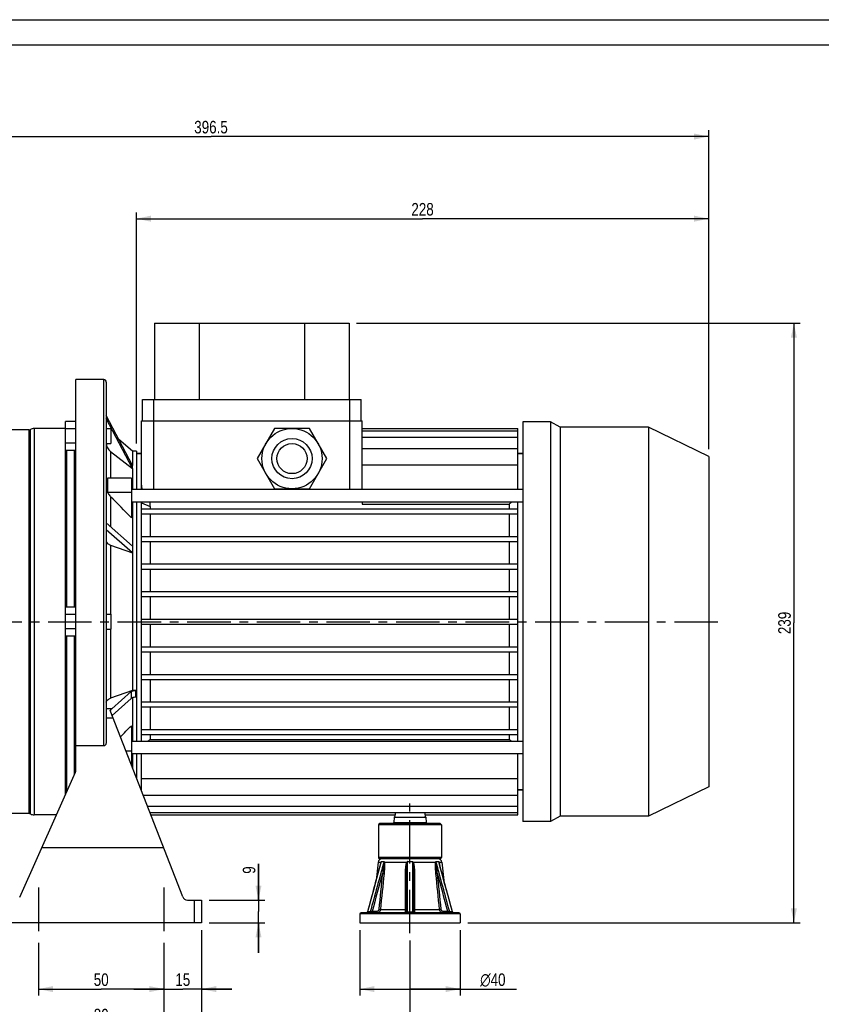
# Model space of a CAD drawing. Header units: millimetres. Extents: x 0 to 841, y 0 to 594.
# Tile 7 of 15: x 233 to 552, y 202 to 594. Entities that reach past the tile are written whole.
import ezdxf

# ---------------------------------------------------------------- set-up
doc = ezdxf.new("R2010")
doc.units = ezdxf.units.MM
doc.header["$LTSCALE"] = 46.2
doc.linetypes.add('CENTER', pattern=[0.6, 0.375, -0.075, 0.075, -0.075])
doc.layers.get('0').update_dxf_attribs({"linetype": 'CONTINUOUS'})
for name, color, linetype in [('ASSI', 7, 'CONTINUOUS'), ('GEOM', 7, 'CONTINUOUS'), ('QUOTE', 7, 'CONTINUOUS')]:
    doc.layers.add(name, color=color, linetype=linetype)
doc.styles.get("Standard").update_dxf_attribs({"font": 'txt', "width": 0.8})
doc.styles.add('TEXTSTYLE_1', font='gdt', dxfattribs={"width": 0.8})
doc.dimstyles.new('DIMSTYLE_1', dxfattribs={"dimtxt": 5, "dimasz": 5.8, "dimexe": 1.25, "dimexo": 1.5, "dimtad": 1, "dimdec": 3, "dimdsep": 46, "dimtxsty": 'STANDARD', "dimblk": '_FILLED', "dimblk1": '_FILLED', "dimblk2": '_FILLED', "dimcen": 0.09, "dimadec": 3, "dimazin": 2, "dimtp": 0.2, "dimtm": 0.2, "dimtfac": 1, "dimtdec": 3, "dimtofl": 0, "dimtmove": 0, "dimatfit": 3, "dimldrblk": '_FILLED', "dimfxl": 1, "dimtolj": 1, "dimarcsym": 0})
doc.dimstyles.new('DIMSTYLE_2', dxfattribs={"dimtxt": 5, "dimasz": 5.8, "dimexe": 1.25, "dimexo": 1.5, "dimtad": 1, "dimdec": 3, "dimdsep": 46, "dimtxsty": 'STANDARD', "dimblk": '_FILLED', "dimblk1": '_FILLED', "dimblk2": '_FILLED', "dimcen": 0.09, "dimadec": 3, "dimazin": 2, "dimtp": 0.3, "dimtm": 0.3, "dimtfac": 1, "dimtdec": 3, "dimtofl": 0, "dimtmove": 0, "dimatfit": 3, "dimldrblk": '_FILLED', "dimfxl": 1, "dimtolj": 1, "dimarcsym": 0})
doc.dimstyles.new('DIMSTYLE_3', dxfattribs={"dimtxt": 5, "dimasz": 5.8, "dimexe": 1.25, "dimexo": 1.5, "dimtad": 1, "dimdec": 3, "dimdsep": 46, "dimtxsty": 'STANDARD', "dimblk": '_FILLED', "dimblk1": '_FILLED', "dimblk2": '_FILLED', "dimcen": 0.09, "dimadec": 3, "dimazin": 2, "dimtp": 0.5, "dimtm": 0.5, "dimtfac": 1, "dimtdec": 3, "dimtofl": 0, "dimtmove": 0, "dimatfit": 3, "dimldrblk": '_FILLED', "dimfxl": 1, "dimtolj": 1, "dimarcsym": 0})

# ---------------------------------------------------------------- blocks, each defined once
blk = doc.blocks.new('_FILLED')
at = {"color": 0, "linetype": 'BYBLOCK'}
blk.add_solid([(0, 0), (-1, 0.207), (-1, -0.207)], dxfattribs=at)
blk = doc.blocks.new('*D5')
at = {"layer": 'QUOTE', "color": 2, "linetype": 'CONTINUOUS'}
for p, q in [((110.5, 387.81), (110.5, 549.93)), ((507, 422.86), (507, 549.93)), ((110.5, 547.43), (308.75, 547.43)), ((507, 547.43), (308.75, 547.43))]:
    blk.add_line(p, q, dxfattribs=at)
at = {"layer": 'QUOTE', "color": 2, "linetype": 'CONTINUOUS', "xscale": 5.8, "yscale": 5.8, "zscale": 5.8, "rotation": 180}
blk.add_blockref('_FILLED', (110.5, 547.43), dxfattribs=at)
at = {"layer": 'QUOTE', "color": 2, "linetype": 'CONTINUOUS', "xscale": 5.8, "yscale": 5.8, "zscale": 5.8}
blk.add_blockref('_FILLED', (507, 547.43), dxfattribs=at)
at = {"layer": 'QUOTE', "color": 2, "linetype": 'CONTINUOUS', "insert": (308.75, 553.68), "char_height": 5, "width": 26.7857, "attachment_point": 2, "line_spacing_factor": 0.9}
blk.add_mtext('396.5', dxfattribs=at)
blk = doc.blocks.new('*D10')
at = {"layer": 'QUOTE', "color": 2, "linetype": 'CONTINUOUS'}
for p, q in [((327.65, 243.06), (327.65, 257.53)), ((327.65, 257.53), (327.65, 238.56)), ((308, 243.06), (330.15, 243.06)), ((327.65, 222.06), (327.65, 238.56)), ((308, 234.06), (330.15, 234.06)), ((327.65, 234.06), (327.65, 222.06))]:
    blk.add_line(p, q, dxfattribs=at)
at = {"layer": 'QUOTE', "color": 2, "linetype": 'CONTINUOUS', "xscale": 5.8, "yscale": 5.8, "zscale": 5.8}
for p, rotation in [((327.65, 243.06), 270), ((327.65, 234.06), 90)]:
    blk.add_blockref('_FILLED', p, dxfattribs=dict(at, rotation=rotation))
at = {"layer": 'QUOTE', "color": 2, "linetype": 'CONTINUOUS', "insert": (321.4, 253.6), "char_height": 5, "width": 5.8929, "attachment_point": 1, "rotation": 90, "line_spacing_factor": 0.9}
blk.add_mtext('9', dxfattribs=at)
blk = doc.blocks.new('*D11')
at = {"layer": 'QUOTE', "color": 2, "linetype": 'CONTINUOUS'}
for p, q in [((240, 226.06), (240, 205.13)), ((290, 226.06), (290, 205.13)), ((240, 207.63), (265, 207.63)), ((290, 207.63), (265, 207.63))]:
    blk.add_line(p, q, dxfattribs=at)
at = {"layer": 'QUOTE', "color": 2, "linetype": 'CONTINUOUS', "xscale": 5.8, "yscale": 5.8, "zscale": 5.8, "rotation": 180}
blk.add_blockref('_FILLED', (240, 207.63), dxfattribs=at)
at = {"layer": 'QUOTE', "color": 2, "linetype": 'CONTINUOUS', "xscale": 5.8, "yscale": 5.8, "zscale": 5.8}
blk.add_blockref('_FILLED', (290, 207.63), dxfattribs=at)
at = {"layer": 'QUOTE', "color": 2, "linetype": 'CONTINUOUS', "insert": (265, 213.88), "char_height": 5, "width": 11.25, "attachment_point": 2, "line_spacing_factor": 0.9}
blk.add_mtext('50', dxfattribs=at)
blk = doc.blocks.new('*D12')
at = {"layer": 'QUOTE', "color": 2, "linetype": 'CONTINUOUS'}
for p, q in [((305, 231.06), (305, 205.13)), ((290, 226.06), (290, 205.13)), ((290, 207.63), (278, 207.63)), ((278, 207.63), (297.5, 207.63)), ((317, 207.63), (297.5, 207.63)), ((305, 207.63), (317, 207.63))]:
    blk.add_line(p, q, dxfattribs=at)
at = {"layer": 'QUOTE', "color": 2, "linetype": 'CONTINUOUS', "xscale": 5.8, "yscale": 5.8, "zscale": 5.8}
blk.add_blockref('_FILLED', (290, 207.63), dxfattribs=at)
at = {"layer": 'QUOTE', "color": 2, "linetype": 'CONTINUOUS', "xscale": 5.8, "yscale": 5.8, "zscale": 5.8, "rotation": 180}
blk.add_blockref('_FILLED', (305, 207.63), dxfattribs=at)
at = {"layer": 'QUOTE', "color": 2, "linetype": 'CONTINUOUS', "insert": (297.5, 213.88), "char_height": 5, "width": 9.6429, "attachment_point": 2, "line_spacing_factor": 0.9}
blk.add_mtext('15', dxfattribs=at)
blk = doc.blocks.new('*D13')
at = {"layer": 'QUOTE', "color": 2, "linetype": 'CONTINUOUS'}
for p, q in [((225, 231.06), (225, 191.02)), ((305, 231.06), (305, 191.02)), ((225, 193.52), (265, 193.52)), ((305, 193.52), (265, 193.52))]:
    blk.add_line(p, q, dxfattribs=at)
at = {"layer": 'QUOTE', "color": 2, "linetype": 'CONTINUOUS', "xscale": 5.8, "yscale": 5.8, "zscale": 5.8, "rotation": 180}
blk.add_blockref('_FILLED', (225, 193.52), dxfattribs=at)
at = {"layer": 'QUOTE', "color": 2, "linetype": 'CONTINUOUS', "xscale": 5.8, "yscale": 5.8, "zscale": 5.8}
blk.add_blockref('_FILLED', (305, 193.52), dxfattribs=at)
at = {"layer": 'QUOTE', "color": 2, "linetype": 'CONTINUOUS', "insert": (265, 199.77), "char_height": 5, "width": 11.7857, "attachment_point": 2, "line_spacing_factor": 0.9}
blk.add_mtext('80', dxfattribs=at)
blk = doc.blocks.new('*D14')
at = {"layer": 'QUOTE', "color": 2, "linetype": 'CONTINUOUS'}
for p, q in [((191, 249.58), (191, 161.61)), ((388, 226.93), (388, 161.61)), ((191, 164.11), (289.5, 164.11)), ((388, 164.11), (289.5, 164.11))]:
    blk.add_line(p, q, dxfattribs=at)
at = {"layer": 'QUOTE', "color": 2, "linetype": 'CONTINUOUS', "xscale": 5.8, "yscale": 5.8, "zscale": 5.8, "rotation": 180}
blk.add_blockref('_FILLED', (191, 164.11), dxfattribs=at)
at = {"layer": 'QUOTE', "color": 2, "linetype": 'CONTINUOUS', "xscale": 5.8, "yscale": 5.8, "zscale": 5.8}
blk.add_blockref('_FILLED', (388, 164.11), dxfattribs=at)
at = {"layer": 'QUOTE', "color": 2, "linetype": 'CONTINUOUS', "insert": (289.5, 170.36), "char_height": 5, "width": 16.0714, "attachment_point": 2, "line_spacing_factor": 0.9}
blk.add_mtext('197', dxfattribs=at)
blk = doc.blocks.new('*D16')
at = {"layer": 'QUOTE', "color": 2, "linetype": 'CONTINUOUS'}
for p, q in [((368, 231.06), (368, 205.13)), ((408, 231.06), (408, 205.13)), ((368, 207.63), (388, 207.63)), ((408, 207.63), (388, 207.63)), ((388, 207.63), (430.49, 207.63))]:
    blk.add_line(p, q, dxfattribs=at)
at = {"layer": 'QUOTE', "color": 2, "linetype": 'CONTINUOUS', "xscale": 5.8, "yscale": 5.8, "zscale": 5.8, "rotation": 180}
blk.add_blockref('_FILLED', (368, 207.63), dxfattribs=at)
at = {"layer": 'QUOTE', "color": 2, "linetype": 'CONTINUOUS', "xscale": 5.8, "yscale": 5.8, "zscale": 5.8}
blk.add_blockref('_FILLED', (408, 207.63), dxfattribs=at)
at = {"layer": 'QUOTE', "color": 2, "linetype": 'CONTINUOUS', "insert": (415.97, 213.88), "char_height": 5, "width": 21.7857, "attachment_point": 1, "line_spacing_factor": 0.9, "style": 'TEXTSTYLE_1'}
blk.add_mtext('{\\Fgdt;n}\\Ftxt;40', dxfattribs=at)
blk = doc.blocks.new('*D17')
at = {"layer": 'QUOTE', "color": 2, "linetype": 'CONTINUOUS'}
for p, q in [((366.75, 473.06), (543.44, 473.06)), ((540.94, 473.06), (540.94, 353.56)), ((540.94, 234.06), (540.94, 353.56)), ((411, 234.06), (543.44, 234.06))]:
    blk.add_line(p, q, dxfattribs=at)
at = {"layer": 'QUOTE', "color": 2, "linetype": 'CONTINUOUS', "xscale": 5.8, "yscale": 5.8, "zscale": 5.8}
for p, rotation in [((540.94, 473.06), 90), ((540.94, 234.06), 270)]:
    blk.add_blockref('_FILLED', p, dxfattribs=dict(at, rotation=rotation))
at = {"layer": 'QUOTE', "color": 2, "linetype": 'CONTINUOUS', "insert": (534.69, 353.56), "char_height": 5, "width": 17.1429, "attachment_point": 2, "rotation": 90, "line_spacing_factor": 0.9}
blk.add_mtext('239', dxfattribs=at)
blk = doc.blocks.new('*D19')
at = {"layer": 'QUOTE', "color": 2, "linetype": 'CONTINUOUS'}
for p, q in [((191, 249.58), (191, 175.98)), ((290, 226.06), (290, 175.98)), ((191, 178.48), (240.5, 178.48)), ((290, 178.48), (240.5, 178.48))]:
    blk.add_line(p, q, dxfattribs=at)
at = {"layer": 'QUOTE', "color": 2, "linetype": 'CONTINUOUS', "xscale": 5.8, "yscale": 5.8, "zscale": 5.8, "rotation": 180}
blk.add_blockref('_FILLED', (191, 178.48), dxfattribs=at)
at = {"layer": 'QUOTE', "color": 2, "linetype": 'CONTINUOUS', "xscale": 5.8, "yscale": 5.8, "zscale": 5.8}
blk.add_blockref('_FILLED', (290, 178.48), dxfattribs=at)
at = {"layer": 'QUOTE', "color": 2, "linetype": 'CONTINUOUS', "insert": (240.5, 184.73), "char_height": 5, "width": 11.7857, "attachment_point": 2, "line_spacing_factor": 0.9}
blk.add_mtext('99', dxfattribs=at)
blk = doc.blocks.new('*D20')
at = {"layer": 'QUOTE', "color": 2, "linetype": 'CONTINUOUS'}
for p, q in [((279, 425.06), (279, 517.19)), ((279, 514.69), (393, 514.69)), ((507, 514.69), (393, 514.69)), ((507, 422.86), (507, 517.19))]:
    blk.add_line(p, q, dxfattribs=at)
at = {"layer": 'QUOTE', "color": 2, "linetype": 'CONTINUOUS', "xscale": 5.8, "yscale": 5.8, "zscale": 5.8, "rotation": 180}
blk.add_blockref('_FILLED', (279, 514.69), dxfattribs=at)
at = {"layer": 'QUOTE', "color": 2, "linetype": 'CONTINUOUS', "xscale": 5.8, "yscale": 5.8, "zscale": 5.8}
blk.add_blockref('_FILLED', (507, 514.69), dxfattribs=at)
at = {"layer": 'QUOTE', "color": 2, "linetype": 'CONTINUOUS', "insert": (393, 520.94), "char_height": 5, "width": 17.6786, "attachment_point": 2, "line_spacing_factor": 0.9}
blk.add_mtext('228', dxfattribs=at)

msp = doc.modelspace()

# ---------------------------------------------------------------- linework, layer by layer
at = {"color": 7, "linetype": 'CONTINUOUS'}
for p, q in [((0, 594), (840, 594)), ((10, 584), (830, 584))]:
    msp.add_line(p, q, dxfattribs=at)
at = {"layer": 'ASSI', "color": 7, "linetype": 'CONTINUOUS'}
for p, q in [((266.0045, 450.5623), (254.9045, 450.5623)), ((281.5045, 434.0623), (281.5045, 442.5623)), ((281.5045, 442.5623), (368.5045, 442.5623)), ((368.5045, 434.0623), (368.5045, 442.5623)), ((444.0045, 433.7623), (433.0045, 433.7623)), ((433.0045, 433.7623), (433.0045, 274.3623)), ((444.0045, 433.7623), (444.0045, 274.3623)), ((447.815, 431.5623), (444.0045, 433.7623)), ((483.0045, 431.5623), (447.815, 431.5623)), ((447.815, 431.5623), (447.815, 276.5623)), ((507.0045, 419.8567), (483.0045, 431.5623)), ((483.0045, 431.5623), (483.0045, 276.5623)), ((271.9953, 426.8031), (277.5045, 422.1016)), ((279.0045, 422.0623), (277.5045, 422.1016)), ((279.0045, 421.0623), (281.0045, 421.0623)), ((431.0045, 421.0623), (433.0045, 421.0623)), ((507.0045, 419.8567), (507.0045, 288.2679)), ((267.568, 411.2644), (267.568, 405.6076)), ((277.0045, 411.2644), (267.568, 411.2644)), ((277.0045, 411.2644), (277.0045, 395.5083)), ((277.0045, 405.6076), (267.568, 405.6076)), ((433.0045, 406.7669), (277.0045, 406.7669)), ((433.0045, 401.7669), (277.0045, 401.7669)), ((277.0045, 312.6163), (277.0045, 296.9801)), ((433.0045, 306.3577), (277.0045, 306.3577)), ((277.0045, 302.517), (274.848, 302.517)), ((433.0045, 301.3577), (277.0045, 301.3577)), ((280.8673, 287.0623), (281.0045, 287.0623)), ((431.0045, 287.0623), (433.0045, 287.0623)), ((507.0045, 288.2679), (483.0045, 276.5623)), ((284.7621, 277.0623), (382.0884, 277.0623)), ((382.0045, 277.0623), (382.0045, 276.5103)), ((382.0884, 278.0031), (382.0884, 277.0623)), ((393.9206, 278.0031), (393.9206, 277.0623)), ((393.9206, 277.0623), (431.0045, 277.0623)), ((394.0045, 277.0623), (394.0045, 276.5103)), ((447.815, 276.5623), (444.0045, 274.3623)), ((483.0045, 276.5623), (447.815, 276.5623)), ((375.5045, 273.0623), (375.5045, 260.0623)), ((400.5045, 273.0623), (400.5045, 260.0623)), ((444.0045, 274.3623), (433.0045, 274.3623)), ((375.3503, 258.2355), (374.497, 250.8976)), ((400.6588, 258.2355), (401.512, 250.8976)), ((368.0045, 237.5623), (368.0045, 234.0623)), ((408.0045, 237.5623), (408.0045, 234.0623)), ((368.0045, 234.0623), (408.0045, 234.0623))]:
    msp.add_line(p, q, dxfattribs=at)
at = {"layer": 'ASSI', "color": 9, "linetype": 'CONTINUOUS'}
for p, q in [((286.0045, 434.0623), (286.0045, 442.5623)), ((364.0045, 434.0623), (364.0045, 442.5623))]:
    msp.add_line(p, q, dxfattribs=at)
at = {"layer": 'ASSI', "color": 2, "linetype": 'CENTER'}
for p, q in [((105.2344, 354.0623), (513.3964, 354.0623)), ((388.0045, 229.9284), (388.0045, 281.5623)), ((240.0045, 248.0623), (240.0045, 229.0623)), ((290.0045, 248.0623), (290.0045, 229.0623))]:
    msp.add_line(p, q, dxfattribs=at)
at = {"layer": 'ASSI', "color": 7, "linetype": 'CONTINUOUS'}
for centre, radius, start, end in [((-57.9167, 73.7349), 464.4463, 43.853019, 45.302412), ((-31.5971, 608.7875), 427.7293, 315.342245, 316.177478)]:
    msp.add_arc(centre, radius, start, end, dxfattribs=at)
msp.add_open_spline([(267.568, 405.6076), (267.7843, 405.1284), (268.1586, 404.5203), (268.6329, 404.0013), (268.7584, 403.8768)], degree=3, knots=[0, 0, 0, 0, 0.74839529, 1, 1, 1, 1], dxfattribs=at)
at = {"layer": 'GEOM', "color": 7, "linetype": 'CONTINUOUS'}
for p, q in [((286.2545, 473.0623), (286.2545, 442.5623)), ((286.2545, 473.0623), (363.7545, 473.0623)), ((304.0545, 473.0623), (304.0545, 442.5623)), ((345.9545, 473.0623), (345.9545, 442.5623)), ((363.7545, 473.0623), (363.7545, 442.5623)), ((254.8045, 447.5623), (254.8045, 294.2982)), ((254.9045, 447.5623), (254.8045, 447.5623)), ((254.9045, 294.9216), (254.9045, 450.5615)), ((267.0045, 449.5623), (267.0045, 306.1068)), ((277.5169, 416.3362), (267.0045, 436.2639)), ((250.8045, 422.334), (250.8045, 433.881)), ((254.8045, 433.881), (250.8045, 433.881)), ((277.5169, 415.0683), (267.0045, 434.9961)), ((281.0045, 406.7669), (281.0045, 434.0623)), ((281.0045, 434.0623), (369.0045, 434.0623)), ((369.0045, 406.7669), (369.0045, 434.0623)), ((236.336, 430.5623), (226.8825, 430.5623)), ((250.8033, 431.0623), (238.2725, 431.0623)), ((254.8045, 430.9942), (250.8045, 430.9942)), ((267.0045, 431.1075), (268.8045, 431.1075)), ((268.8045, 431.1075), (268.8045, 425.1075)), ((334.0763, 431.0623), (327.1481, 419.0623)), ((347.9327, 431.0623), (334.0763, 431.0623)), ((354.8609, 419.0623), (347.9327, 431.0623)), ((369.0045, 431.0623), (431.0045, 431.0623)), ((369.0045, 430.1215), (431.0045, 430.1215)), ((431.0045, 406.7669), (431.0045, 431.0623)), ((254.8045, 425.2207), (250.8045, 425.2207)), ((267.0045, 425.1075), (268.8045, 425.1075)), ((369.0045, 427.547), (431.0045, 427.547)), ((254.8045, 422.334), (250.8045, 422.334)), ((268.7584, 421.844), (277.5169, 415.0683)), ((277.5045, 422.1016), (277.5101, 416.3456)), ((277.5045, 422.1016), (279.0045, 422.0623)), ((279.0045, 422.0623), (279.0045, 406.7669)), ((281.0045, 421.0623), (279.0045, 421.0623)), ((369.0045, 423.1492), (431.0045, 423.1492)), ((433.0045, 421.0623), (431.0045, 421.0623)), ((327.1481, 419.0623), (334.0763, 407.0623)), ((347.9327, 407.0623), (354.8609, 419.0623)), ((369.0045, 416.5443), (431.0045, 416.5443)), ((277.5101, 415.0778), (277.5044, 406.7669)), ((334.0763, 407.0623), (347.9327, 407.0623)), ((277.5045, 401.7669), (277.5101, 384.1693)), ((279.0045, 401.7669), (279.0045, 306.3577)), ((281.0045, 306.3577), (281.0045, 401.7669)), ((281.0045, 401.4384), (284.4686, 400.0242)), ((284.462, 400.0242), (284.4546, 401.7669)), ((369.0045, 401.7669), (369.0045, 400.9664)), ((369.0045, 400.9664), (427.5404, 400.9664)), ((427.5404, 400.9664), (427.5404, 399.0623)), ((431.0045, 306.3577), (431.0045, 401.7669)), ((281.0045, 399.0623), (431.0045, 399.0623)), ((281.0045, 397.0623), (431.0045, 397.0623)), ((284.462, 400.0242), (284.4686, 399.0623)), ((284.4686, 397.0623), (284.4686, 388.0623)), ((427.5404, 397.0623), (427.5404, 388.0623)), ((277.5169, 384.1649), (267.0045, 393.4574)), ((277.5169, 381.446), (267.0045, 390.7385)), ((268.7584, 384.6056), (277.5169, 381.446)), ((281.0045, 388.0623), (431.0045, 388.0623)), ((281.0045, 386.0623), (431.0045, 386.0623)), ((284.4686, 386.0623), (284.4686, 377.0623)), ((427.5404, 386.0623), (427.5404, 377.0623)), ((277.5101, 381.4504), (277.5045, 326.6741)), ((281.0045, 377.0623), (431.0045, 377.0623)), ((281.0045, 375.0623), (431.0045, 375.0623)), ((284.4686, 375.0623), (284.4686, 366.0623)), ((427.5404, 375.0623), (427.5404, 366.0623)), ((281.0045, 366.0623), (431.0045, 366.0623)), ((281.0045, 364.0623), (431.0045, 364.0623)), ((284.4686, 364.0623), (284.4686, 355.0623)), ((427.5404, 364.0623), (427.5404, 355.0623)), ((250.8045, 348.2888), (250.8045, 359.8358)), ((254.8045, 359.8358), (250.8045, 359.8358)), ((254.8045, 356.949), (250.8045, 356.949)), ((267.0045, 357.0623), (268.8045, 357.0623)), ((268.8045, 357.0623), (268.8045, 351.0623)), ((281.0045, 355.0623), (431.0045, 355.0623)), ((254.8045, 351.1755), (250.8045, 351.1755)), ((267.0045, 351.0623), (268.8045, 351.0623)), ((281.0045, 353.0623), (431.0045, 353.0623)), ((284.4686, 353.0623), (284.4686, 344.0623)), ((427.5404, 353.0623), (427.5404, 344.0623)), ((254.8045, 348.2888), (250.8045, 348.2888)), ((281.0045, 344.0623), (431.0045, 344.0623)), ((281.0045, 342.0623), (431.0045, 342.0623)), ((284.4686, 342.0623), (284.4686, 333.0623)), ((427.5404, 342.0623), (427.5404, 333.0623)), ((281.0045, 333.0623), (431.0045, 333.0623)), ((281.0045, 331.0623), (431.0045, 331.0623)), ((284.4686, 331.0623), (284.4686, 322.0623)), ((427.5404, 331.0623), (427.5404, 322.0623)), ((277.5179, 326.6789), (268.7584, 323.519)), ((276.9842, 326.2072), (269.171, 319.3011)), ((278.7367, 326.6877), (277.5179, 326.6789)), ((276.9842, 323.4883), (269.319, 316.7129)), ((277.5068, 323.7714), (277.5045, 306.3577)), ((281.0045, 322.0623), (431.0045, 322.0623)), ((297.5083, 244.3364), (268.5729, 318.6283)), ((281.0045, 320.0623), (431.0045, 320.0623)), ((284.4686, 320.0623), (284.4686, 311.0623)), ((427.5404, 320.0623), (427.5404, 311.0623)), ((281.0045, 311.0623), (431.0045, 311.0623)), ((281.0045, 309.0623), (431.0045, 309.0623)), ((284.4686, 309.0623), (284.4686, 307.1581)), ((284.4686, 307.1581), (427.5404, 307.1581)), ((427.5404, 309.0623), (427.5404, 307.1581)), ((266.0045, 304.5902), (254.9045, 304.5902)), ((277.5045, 301.3577), (277.5045, 295.6963)), ((279.0045, 301.3577), (279.0045, 291.8451)), ((281.0045, 286.71), (281.0045, 301.3577)), ((431.0045, 277.0623), (431.0045, 301.3577)), ((232.5328, 244.2488), (254.7316, 294.1082)), ((281.0045, 291.5803), (431.0045, 291.5803)), ((281.0045, 287.0623), (280.8673, 287.0623)), ((433.0045, 287.0623), (431.0045, 287.0623)), ((251.0284, 285.7906), (250.8045, 285.7906)), ((250.8045, 285.2878), (250.8045, 285.7906)), ((281.6801, 284.9754), (431.0045, 284.9754)), ((283.393, 280.5776), (431.0045, 280.5776)), ((236.336, 277.5623), (224.1584, 277.5623)), ((247.1423, 277.0623), (238.2725, 277.0623)), ((284.3957, 278.0031), (431.0045, 278.0031)), ((381.7271, 276.1059), (381.5445, 274.0187)), ((394.282, 276.1059), (394.4646, 274.0187)), ((375.5045, 273.0623), (375.5045, 260.0623)), ((400.0045, 273.5623), (376.0045, 273.5623)), ((400.5045, 273.0623), (400.5045, 260.0623)), ((241.3543, 264.0623), (289.8254, 264.0623)), ((400.0045, 259.5623), (376.0045, 259.5623)), ((399.956, 256.6191), (399.6068, 257.9025)), ((401.0868, 252.4618), (399.956, 256.6191)), ((386.5045, 253.7177), (386.5045, 238.5623)), ((389.5045, 253.7177), (389.5045, 238.5623)), ((401.6828, 250.2694), (401.0868, 252.4618)), ((402.9275, 245.6903), (401.6806, 250.2777)), ((403.5783, 243.2954), (402.9252, 245.6986)), ((299.3719, 243.0623), (305.0045, 243.0623)), ((305.0045, 243.0623), (305.0045, 234.0623)), ((404.248, 240.8301), (403.576, 243.3036)), ((404.8997, 238.4312), (404.2458, 240.8384)), ((407.5045, 238.0623), (368.5045, 238.0623)), ((370.6755, 238.0647), (370.6269, 238.0623)), ((371.1094, 238.4312), (371.0949, 238.3863)), ((305.0045, 234.0623), (225.0045, 234.0623))]:
    msp.add_line(p, q, dxfattribs=at)
at = {"layer": 'GEOM', "color": 9, "linetype": 'CONTINUOUS'}
for p, q in [((266.0045, 304.5902), (266.0045, 450.5623)), ((286.0045, 406.7669), (286.0045, 434.0623)), ((364.0045, 406.7669), (364.0045, 434.0623)), ((236.336, 277.5623), (236.336, 430.5623)), ((236.8201, 277.4373), (236.8201, 430.6873)), ((238.2725, 431.0623), (238.2725, 277.0623)), ((250.8033, 359.8358), (250.8033, 422.334)), ((251.3544, 359.8358), (251.3544, 422.334)), ((254.3556, 359.8358), (254.3556, 422.334)), ((268.7584, 421.844), (268.7584, 411.2644)), ((268.7584, 403.8768), (268.7584, 391.907)), ((268.7584, 384.6056), (268.7584, 357.0623)), ((268.7584, 351.0623), (268.7584, 323.519)), ((250.8033, 285.7906), (250.8033, 348.2888)), ((251.3544, 286.5228), (251.3544, 348.2888)), ((254.3556, 293.2636), (254.3556, 348.2888)), ((278.7367, 323.9688), (278.7367, 326.6877)), ((269.171, 319.3011), (267.0045, 319.3011)), ((269.7377, 315.6378), (267.0045, 315.6378)), ((381.7271, 276.1059), (394.282, 276.1059)), ((400.5045, 273.0623), (375.5045, 273.0623)), ((381.5445, 274.0187), (394.4646, 274.0187)), ((400.5045, 260.0623), (375.5045, 260.0623)), ((375.3503, 258.2355), (376.4553, 258.2355)), ((376.445, 257.8894), (376.6138, 258.5106)), ((376.6138, 258.5106), (377.6532, 258.5106)), ((377.7512, 258.2355), (386.7086, 258.2355)), ((386.9651, 258.5106), (389.0439, 258.5106)), ((389.3004, 258.2355), (398.2579, 258.2355)), ((398.3559, 258.5106), (399.3952, 258.5106)), ((399.3952, 258.5106), (399.5637, 257.8908)), ((399.5538, 258.2355), (400.6588, 258.2355)), ((302.0045, 243.0623), (302.0045, 234.0623)), ((376.2251, 239.389), (386.0693, 239.389)), ((389.9398, 239.389), (399.784, 239.389)), ((408.0045, 237.5623), (368.0045, 237.5623)), ((372.1823, 238.4129), (371.1563, 238.4129)), ((374.7138, 238.5623), (372.913, 238.5623)), ((386.9786, 238.4129), (389.0305, 238.4129)), ((403.096, 238.5623), (401.2952, 238.5623)), ((404.8528, 238.4129), (403.8268, 238.4129))]:
    msp.add_line(p, q, dxfattribs=at)
at = {"layer": 'GEOM', "color": 7, "linetype": 'CONTINUOUS'}
for points in [[(376.4025, 257.9033), (376.0508, 256.6109), (375.4949, 254.5673), (374.3262, 250.2694)], [(374.3262, 250.2694), (373.7134, 248.015), (372.4308, 243.2954)], [(372.4308, 243.2954), (371.761, 240.8301), (371.1093, 238.4312)], [(371.0949, 238.3863), (371.0747, 238.3399), (371.0499, 238.2958), (371.0208, 238.2544), (370.9877, 238.2162), (370.9508, 238.1815), (370.9107, 238.1507), (370.8676, 238.1241), (370.8221, 238.102), (370.7746, 238.0846), (370.7256, 238.0722), (370.6755, 238.0647)], [(404.9344, 238.3399), (404.9142, 238.3863), (404.8997, 238.4312)], [(405.2344, 238.0846), (405.1869, 238.102), (405.1414, 238.1241), (405.0984, 238.1507), (405.0582, 238.1815), (405.0214, 238.2162), (404.9882, 238.2544), (404.9591, 238.2958), (404.9344, 238.3399)], [(405.3822, 238.0623), (405.3335, 238.0647), (405.2835, 238.0722), (405.2344, 238.0846)]]:
    msp.add_lwpolyline(points, dxfattribs=at)
for radius in [12, 6]:
    msp.add_circle((341.0045, 419.0623), radius, dxfattribs=at)
at = {"layer": 'GEOM', "color": 9, "linetype": 'CONTINUOUS'}
msp.add_circle((341.0045, 419.0623), 8, dxfattribs=at)
at = {"layer": 'GEOM', "color": 7, "linetype": 'CONTINUOUS'}
for centre, radius, start, end in [((266.0045, 449.5623), 1, 0, 90), ((236.336, 431.5623), 1, 270, 298.955024), ((238.2725, 428.0623), 3, 90, 118.955024), ((632.3363, 144.9948), 327.8153, 128.437842, 128.662345), ((393.5203, 382.8099), 116.0163, 179.328601, 180.671399), ((79.6727, 563.1298), 327.8153, 308.437842, 308.662345), ((632.3363, 563.1298), 327.8153, 231.337655, 231.562158), ((252.9045, 294.9216), 2, 336, 360), ((236.336, 276.5623), 1, 61.044976, 90), ((238.2725, 280.0623), 3, 241.044976, 270), ((382.2252, 276.0623), 0.5, 116.216236, 175), ((393.7839, 276.0623), 0.5, 5, 63.783764), ((376.0045, 273.0623), 0.5, 90, 180), ((381.0464, 274.0623), 0.5, 270, 355), ((394.9627, 274.0623), 0.5, 185, 270), ((400.0045, 273.0623), 0.5, 0, 90), ((376.8402, 258.0623), 1.5, 90, 173.367485), ((376.0045, 260.0623), 0.5, 180, 270), ((399.1688, 258.0623), 1.5, 6.632515, 90), ((400.0045, 260.0623), 0.5, 270, 360), ((299.3719, 245.0623), 2, 201.28, 270), ((368.5045, 237.5623), 0.5, 90, 180), ((386.0046, 238.5623), 0.5, 269.996915, 360), ((390.0045, 238.5623), 0.5, 180.001988, 270), ((407.5045, 237.5623), 0.5, 0, 90)]:
    msp.add_arc(centre, radius, start, end, dxfattribs=at)
at = {"layer": 'GEOM', "color": 9, "linetype": 'CONTINUOUS'}
for centre, radius, start, end in [((395.1226, 324.8477), 118.1463, 179.340706, 180.659294), ((380.4196, 256.8414), 4.1557, 156.318322, 161.607149), ((382.0454, 258.2868), 4.398, 177.082862, 181.74716), ((392.5859, 253.0118), 7.8632, 135.628084, 138.368953), ((392.2261, 266.2655), 9.7428, 235.506908, 236.375811), ((383.4237, 253.0123), 7.8624, 41.630912, 44.372051), ((382.6212, 267.9808), 11.8145, 303.708505, 304.425744), ((395.5896, 256.8415), 4.1556, 18.39278, 23.681746), ((389.8603, 255.4907), 10.0845, 13.176023, 13.862117), ((372.9635, 239.2479), 1.1856, 270.01739, 275.236825)]:
    msp.add_arc(centre, radius, start, end, dxfattribs=at)
at = {"layer": 'GEOM', "color": 7, "linetype": 'CONTINUOUS'}
msp.add_ellipse((269.171, 314.7696), major_axis=(1.2241, 4.9744), ratio=0.41280301, start_param=0.53756944, end_param=0.79044323, dxfattribs=at)
for points, knots in [([(267.0083, 425.1074), (267.0362, 424.4863), (267.3912, 423.2217), (268.2503, 422.2371), (268.7584, 421.844)], [0, 0, 0, 0, 0.49183577, 1, 1, 1, 1]), ([(277.512, 415.0777), (277.5093, 415.1872), (277.5015, 415.6097), (277.5036, 416.0325), (277.512, 416.3456)], [0, 0, 0, 0, 0.25898667, 1, 1, 1, 1]), ([(281.0045, 408.5416), (281.0045, 408.2573), (281.1007, 407.6487), (281.2946, 407.0696), (281.4139, 406.767)], [0, 0, 0, 0, 0.46641048, 1, 1, 1, 1]), ([(267.0045, 386.1886), (267.0088, 386.0341), (267.1468, 385.5931), (267.7838, 385.0172), (268.3974, 384.7358), (268.7584, 384.6056)], [0, 0, 0, 0, 0.18710146, 0.53550135, 1, 1, 1, 1]), ([(276.9842, 326.2072), (277.0737, 326.2863), (277.3059, 326.425), (277.8882, 326.6275), (278.3883, 326.6839), (278.7367, 326.6877)], [0, 0, 0, 0, 0.19420654, 0.43335117, 1, 1, 1, 1]), ([(267.0045, 321.936), (267.0088, 322.0905), (267.147, 322.5313), (267.7836, 323.1075), (268.3974, 323.3888), (268.7584, 323.519)], [0, 0, 0, 0, 0.18705177, 0.53545776, 1, 1, 1, 1]), ([(277.2857, 323.6814), (277.2563, 323.6672), (277.1501, 323.6125), (277.0493, 323.5458), (276.9842, 323.4883)], [0, 0, 0, 0, 0.27309843, 1, 1, 1, 1]), ([(278.7367, 323.9688), (278.4698, 323.9659), (277.9742, 323.9195), (277.4919, 323.7807), (277.2857, 323.6814)], [0, 0, 0, 0, 0.53834619, 1, 1, 1, 1]), ([(267.0045, 306.1068), (267.0045, 305.9417), (266.97, 305.6099), (266.8034, 305.1377), (266.5021, 304.7296), (266.1696, 304.5902), (266.0045, 304.5902)], [0, 0, 0, 0, 0.24980607, 0.49980254, 0.75021092, 1, 1, 1, 1])]:
    msp.add_open_spline(points, degree=3, knots=knots, dxfattribs=at)
at = {"layer": 'GEOM', "color": 9, "linetype": 'CONTINUOUS'}
for points in [[(371.1563, 238.4129), (372.9185, 244.9052), (374.6811, 251.3975), (376.445, 257.8894)], [(377.6532, 258.5106), (375.8262, 251.8123), (374.0038, 245.1127), (372.1823, 238.4129)], [(386.9786, 238.4129), (386.9757, 245.1121), (386.972, 251.8114), (386.9651, 258.5106)], [(389.0439, 258.5106), (389.0371, 251.8114), (389.0334, 245.1121), (389.0305, 238.4129)], [(403.8268, 238.4129), (402.0053, 245.1127), (400.1828, 251.8123), (398.3559, 258.5106)], [(399.5637, 257.8908), (401.3277, 251.3984), (403.0904, 244.9057), (404.8528, 238.4129)], [(377.032, 253.7177), (375.6581, 248.6661), (374.2853, 243.6143), (372.913, 238.5623)], [(377.032, 253.7177), (376.5478, 248.9608), (376.0642, 244.2038), (375.581, 239.4468)], [(377.6712, 253.6599), (377.1888, 248.903), (376.7068, 244.146), (376.2251, 239.389)], [(386.0771, 253.6599), (386.0742, 248.903), (386.0716, 244.146), (386.0693, 239.389)], [(389.9398, 239.389), (389.9374, 244.146), (389.9349, 248.903), (389.9319, 253.6599)], [(399.784, 239.389), (399.3022, 244.146), (398.8202, 248.903), (398.3379, 253.6599)], [(400.428, 239.4468), (399.9449, 244.2038), (399.4613, 248.9608), (398.9771, 253.7177)], [(403.096, 238.5623), (401.7237, 243.6143), (400.3509, 248.6661), (398.9771, 253.7177)]]:
    msp.add_open_spline(points, degree=3, dxfattribs=at)
for points, knots in [([(376.2078, 257.1878), (376.2177, 257.2427), (376.2575, 257.4602), (376.3023, 257.6768), (376.341, 257.8376)], [0, 0, 0, 0, 0.25215267, 1, 1, 1, 1]), ([(376.341, 257.8376), (376.3575, 257.9063), (376.3909, 258.0402), (376.4309, 258.1727), (376.4553, 258.2355)], [0, 0, 0, 0, 0.51159423, 1, 1, 1, 1]), ([(376.4025, 257.9034), (376.4194, 257.9664), (376.4428, 258.0498), (376.4693, 258.1323), (376.4761, 258.1527)], [0, 0, 0, 0, 0.75235809, 1, 1, 1, 1]), ([(376.4553, 258.2355), (376.4663, 258.2592), (376.5132, 258.3542), (376.5685, 258.4449), (376.6138, 258.5106)], [0, 0, 0, 0, 0.24653952, 1, 1, 1, 1]), ([(376.4761, 258.1527), (376.4763, 258.1593), (376.4748, 258.188), (376.4651, 258.2158), (376.4553, 258.2355)], [0, 0, 0, 0, 0.2299298, 1, 1, 1, 1]), ([(377.6495, 258.1527), (377.6527, 258.0627), (377.6449, 257.8805), (377.6237, 257.6068), (377.5963, 257.3306), (377.5532, 256.9608), (377.4921, 256.4978), (377.4105, 255.942), (377.3228, 255.3859), (377.1992, 254.6439), (377.1003, 254.088), (377.032, 253.7177)], [0, 0, 0, 0, 0.06029516, 0.12185888, 0.18380546, 0.24607178, 0.37105171, 0.49643541, 0.62207897, 0.74791245, 1, 1, 1, 1]), ([(377.6494, 258.1527), (377.6591, 258.1591), (377.6953, 258.1839), (377.729, 258.2123), (377.7514, 258.2355)], [0, 0, 0, 0, 0.26416814, 1, 1, 1, 1]), ([(377.6532, 258.5106), (377.6596, 258.4881), (377.688, 258.3949), (377.7225, 258.3037), (377.7512, 258.2355)], [0, 0, 0, 0, 0.24063524, 1, 1, 1, 1]), ([(377.7512, 258.2355), (377.7779, 258.1513), (377.8063, 257.9712), (377.8346, 257.6982), (377.8526, 257.4171), (377.8618, 257.037), (377.8616, 256.5577), (377.8438, 255.9804), (377.8146, 255.4011), (377.7622, 254.6269), (377.7104, 254.0466), (377.6712, 253.6599)], [0, 0, 0, 0, 0.0577977, 0.1183479, 0.17963631, 0.24176538, 0.3668885, 0.49283072, 0.61924131, 0.74596349, 1, 1, 1, 1]), ([(386.7086, 258.2355), (386.6529, 258.1559), (386.5726, 257.976), (386.4777, 257.7008), (386.4014, 257.4189), (386.3232, 257.0387), (386.2445, 256.5598), (386.1787, 255.9816), (386.1311, 255.402), (386.089, 254.6283), (386.0774, 254.0472), (386.0771, 253.6599)], [0, 0, 0, 0, 0.06269372, 0.12546922, 0.18799154, 0.250597, 0.37564311, 0.50062945, 0.62555008, 0.75041783, 1, 1, 1, 1]), ([(386.8312, 258.1527), (386.7989, 258.0651), (386.7552, 257.883), (386.7065, 257.608), (386.6682, 257.3313), (386.6274, 256.9618), (386.5884, 256.4989), (386.555, 255.9427), (386.5312, 255.3864), (386.5102, 254.6448), (386.5045, 254.0885), (386.5045, 253.7177)], [0, 0, 0, 0, 0.06279718, 0.12549968, 0.18809439, 0.25067271, 0.37572226, 0.5006911, 0.62559445, 0.75044351, 1, 1, 1, 1]), ([(386.9651, 258.5106), (386.9538, 258.4811), (386.9081, 258.3622), (386.8636, 258.2428), (386.8312, 258.1527)], [0, 0, 0, 0, 0.24804047, 1, 1, 1, 1]), ([(389.1779, 258.1527), (389.167, 258.1829), (389.1234, 258.3026), (389.0782, 258.4217), (389.0439, 258.5106)], [0, 0, 0, 0, 0.25182978, 1, 1, 1, 1]), ([(389.5045, 253.7177), (389.5045, 254.0885), (389.4989, 254.6448), (389.4778, 255.3864), (389.4541, 255.9427), (389.4207, 256.4989), (389.3816, 256.9618), (389.3409, 257.3313), (389.3025, 257.6079), (389.2538, 257.883), (389.2101, 258.0651), (389.1779, 258.1527)], [0, 0, 0, 0, 0.24955634, 0.37440532, 0.49930859, 0.62427737, 0.74932693, 0.81190518, 0.87449928, 0.93720284, 1, 1, 1, 1]), ([(389.9319, 253.6599), (389.9317, 254.0472), (389.9201, 254.6283), (389.8779, 255.402), (389.8304, 255.9816), (389.7646, 256.5598), (389.6859, 257.0387), (389.6077, 257.4189), (389.5313, 257.7007), (389.4365, 257.976), (389.3562, 258.1558), (389.3004, 258.2355)], [0, 0, 0, 0, 0.24958171, 0.37444924, 0.49936962, 0.62435571, 0.74940255, 0.81200671, 0.87452793, 0.93730659, 1, 1, 1, 1]), ([(398.3379, 253.6599), (398.2986, 254.0466), (398.2468, 254.627), (398.1945, 255.4012), (398.1652, 255.9805), (398.1477, 256.5578), (398.1468, 257.0371), (398.157, 257.4173), (398.1735, 257.6984), (398.2034, 257.9712), (398.2313, 258.1511), (398.2579, 258.2355)], [0, 0, 0, 0, 0.25404914, 0.38077765, 0.50719412, 0.63313662, 0.75826744, 0.8203748, 0.88175327, 0.94215504, 1, 1, 1, 1]), ([(398.2579, 258.2355), (398.2677, 258.2588), (398.3043, 258.349), (398.3361, 258.4413), (398.3559, 258.5106)], [0, 0, 0, 0, 0.25949328, 1, 1, 1, 1]), ([(398.3595, 258.1527), (398.3499, 258.159), (398.3138, 258.1839), (398.2802, 258.2123), (398.2579, 258.2355)], [0, 0, 0, 0, 0.26445107, 1, 1, 1, 1]), ([(398.3595, 258.1527), (398.3604, 258.1828), (398.3627, 258.3021), (398.3605, 258.4215), (398.3559, 258.5106)], [0, 0, 0, 0, 0.25263344, 1, 1, 1, 1]), ([(398.9771, 253.7177), (398.9088, 254.088), (398.8098, 254.6439), (398.6862, 255.3859), (398.5986, 255.9421), (398.517, 256.4978), (398.4558, 256.9608), (398.4129, 257.3306), (398.3851, 257.6068), (398.3645, 257.8805), (398.3564, 258.0627), (398.3595, 258.1527)], [0, 0, 0, 0, 0.25209144, 0.37792685, 0.50357226, 0.62895686, 0.75393947, 0.81619985, 0.8781695, 0.93968747, 1, 1, 1, 1]), ([(399.3952, 258.5106), (399.4105, 258.4885), (399.469, 258.4002), (399.5204, 258.3072), (399.5538, 258.2355)], [0, 0, 0, 0, 0.25381938, 1, 1, 1, 1]), ([(399.533, 258.1527), (399.5329, 258.1593), (399.5342, 258.1879), (399.5438, 258.2157), (399.5534, 258.2355)], [0, 0, 0, 0, 0.22991015, 1, 1, 1, 1]), ([(399.5329, 258.1527), (399.5397, 258.1323), (399.5663, 258.0495), (399.5899, 257.9658), (399.6069, 257.9027)], [0, 0, 0, 0, 0.24762921, 1, 1, 1, 1]), ([(399.5538, 258.2355), (399.5637, 258.2101), (399.6017, 258.1022), (399.6302, 257.9913), (399.6511, 257.9068)], [0, 0, 0, 0, 0.23884417, 1, 1, 1, 1]), ([(399.6793, 257.7894), (399.6908, 257.7401), (399.7359, 257.5407), (399.7741, 257.3399), (399.8011, 257.1885)], [0, 0, 0, 0, 0.24767138, 1, 1, 1, 1]), ([(377.032, 253.7177), (377.1456, 253.7023), (377.3584, 253.6794), (377.5719, 253.6626), (377.6712, 253.6599)], [0, 0, 0, 0, 0.53600939, 1, 1, 1, 1]), ([(386.0771, 253.6599), (386.1331, 253.6609), (386.2352, 253.6646), (386.3548, 253.675), (386.4304, 253.6864), (386.4692, 253.6958), (386.4928, 253.7035), (386.5045, 253.7133), (386.5045, 253.7177)], [0, 0, 0, 0, 0.38461339, 0.70120703, 0.8215129, 0.91182421, 0.97021302, 1, 1, 1, 1]), ([(389.9319, 253.6599), (389.8759, 253.6609), (389.7738, 253.6646), (389.6543, 253.675), (389.5786, 253.6864), (389.5399, 253.6958), (389.5163, 253.7035), (389.5045, 253.7133), (389.5045, 253.7177)], [0, 0, 0, 0, 0.38461344, 0.70120709, 0.82151294, 0.91182423, 0.97021303, 1, 1, 1, 1]), ([(398.9771, 253.7177), (398.8634, 253.7023), (398.6506, 253.6794), (398.4371, 253.6626), (398.3379, 253.6599)], [0, 0, 0, 0, 0.53600908, 1, 1, 1, 1]), ([(375.581, 239.4468), (375.5689, 239.3276), (375.5078, 239.0958), (375.3123, 238.8042), (375.0365, 238.6087), (374.8193, 238.5623), (374.7138, 238.5623)], [0, 0, 0, 0, 0.26626644, 0.52229482, 0.76554968, 1, 1, 1, 1]), ([(376.2251, 239.389), (376.2076, 239.211), (376.1199, 238.8653), (375.8375, 238.428), (375.4365, 238.1328), (375.1179, 238.0623), (374.9638, 238.0623)], [0, 0, 0, 0, 0.26911737, 0.52624084, 0.76829739, 1, 1, 1, 1]), ([(375.581, 239.4468), (375.696, 239.4312), (375.9104, 239.4084), (376.1255, 239.3915), (376.2251, 239.389)], [0, 0, 0, 0, 0.53799634, 1, 1, 1, 1]), ([(386.0693, 239.389), (386.0688, 239.3), (386.0671, 239.1268), (386.0625, 238.8772), (386.056, 238.6503), (386.048, 238.4536), (386.0399, 238.3116), (386.0326, 238.218), (386.0274, 238.1638), (386.0222, 238.1218), (386.0166, 238.09), (386.0124, 238.073), (386.0073, 238.0623), (386.0045, 238.0623)], [0, 0, 0, 0, 0.20052421, 0.39019645, 0.56250087, 0.71194379, 0.83360752, 0.88277488, 0.92361806, 0.9558525, 0.97923761, 0.99373898, 1, 1, 1, 1]), ([(386.0693, 239.389), (386.1262, 239.3899), (386.23, 239.3935), (386.3516, 239.4038), (386.4288, 239.4153), (386.4684, 239.4247), (386.4924, 239.4324), (386.5045, 239.4424), (386.5045, 239.4468)], [0, 0, 0, 0, 0.38373211, 0.70063739, 0.8212439, 0.91181563, 0.97032715, 1, 1, 1, 1]), ([(389.9398, 239.389), (389.8829, 239.3899), (389.7791, 239.3935), (389.6574, 239.4038), (389.5802, 239.4153), (389.5406, 239.4247), (389.5166, 239.4324), (389.5045, 239.4424), (389.5045, 239.4468)], [0, 0, 0, 0, 0.38374224, 0.70065067, 0.82125565, 0.91182398, 0.97033078, 1, 1, 1, 1]), ([(390.0045, 238.0623), (390.0017, 238.0623), (389.9966, 238.073), (389.9924, 238.09), (389.9868, 238.1218), (389.9817, 238.1638), (389.9764, 238.218), (389.9691, 238.3116), (389.961, 238.4536), (389.953, 238.6503), (389.9465, 238.8772), (389.9419, 239.1268), (389.9403, 239.3), (389.9398, 239.389)], [0, 0, 0, 0, 0.00626102, 0.02076239, 0.0441475, 0.07638194, 0.11722512, 0.16639248, 0.28805621, 0.43749913, 0.60980355, 0.79947579, 1, 1, 1, 1]), ([(400.428, 239.4468), (400.3131, 239.4312), (400.0987, 239.4084), (399.8835, 239.3915), (399.784, 239.389)], [0, 0, 0, 0, 0.53798918, 1, 1, 1, 1]), ([(401.0452, 238.0623), (400.8912, 238.0623), (400.5726, 238.1328), (400.1715, 238.428), (399.8892, 238.8653), (399.8015, 239.211), (399.784, 239.389)], [0, 0, 0, 0, 0.23170261, 0.47375916, 0.73088263, 1, 1, 1, 1]), ([(401.2952, 238.5623), (401.1898, 238.5623), (400.9725, 238.6087), (400.6968, 238.8042), (400.5012, 239.0958), (400.4402, 239.3276), (400.428, 239.4468)], [0, 0, 0, 0, 0.23445032, 0.47770518, 0.73373356, 1, 1, 1, 1]), ([(371.1563, 238.4129), (371.1294, 238.3164), (371.0453, 238.1795), (370.8738, 238.0798), (370.7778, 238.0623), (370.7307, 238.0623)], [0, 0, 0, 0, 0.51280402, 0.75920602, 1, 1, 1, 1]), ([(371.1563, 238.4129), (371.1488, 238.4131), (371.1372, 238.4138), (371.123, 238.4169), (371.1127, 238.4202), (371.1084, 238.4277), (371.1093, 238.4312)], [0, 0, 0, 0, 0.40753522, 0.63434709, 0.79739328, 1, 1, 1, 1]), ([(372.1822, 238.4129), (372.1572, 238.3176), (372.0807, 238.1818), (371.9179, 238.0801), (371.8268, 238.0623), (371.7826, 238.0623)], [0, 0, 0, 0, 0.52182048, 0.76537947, 1, 1, 1, 1]), ([(372.913, 238.5623), (372.7852, 238.5235), (372.592, 238.4747), (372.3473, 238.4291), (372.2324, 238.4143), (372.1823, 238.4129)], [0, 0, 0, 0, 0.53628687, 0.79864974, 1, 1, 1, 1]), ([(372.9131, 238.5623), (372.9131, 238.4982), (372.9245, 238.3769), (372.9678, 238.2363), (373.0206, 238.1478), (373.0735, 238.0882), (373.1287, 238.0623), (373.1631, 238.0623)], [0, 0, 0, 0, 0.31922351, 0.60315091, 0.72395933, 0.82906478, 1, 1, 1, 1]), ([(374.7138, 238.5623), (374.7138, 238.4982), (374.7253, 238.3769), (374.7686, 238.2363), (374.8214, 238.1478), (374.8743, 238.0882), (374.9295, 238.0623), (374.9638, 238.0623)], [0, 0, 0, 0, 0.31922356, 0.60315099, 0.7239594, 0.82906482, 1, 1, 1, 1]), ([(386.5045, 238.5623), (386.5045, 238.5421), (386.5307, 238.51), (386.5775, 238.4831), (386.6591, 238.4503), (386.7946, 238.4228), (386.9128, 238.4139), (386.9786, 238.4129)], [0, 0, 0, 0, 0.11637447, 0.20468179, 0.31787426, 0.61983092, 1, 1, 1, 1]), ([(386.9527, 238.0623), (386.9552, 238.0623), (386.9585, 238.0739), (386.962, 238.09), (386.9657, 238.1218), (386.9692, 238.1625), (386.9723, 238.2141), (386.9761, 238.2984), (386.9778, 238.3658), (386.9786, 238.4129)], [0, 0, 0, 0, 0.02150881, 0.07555288, 0.16280199, 0.28121121, 0.42804752, 0.59978497, 1, 1, 1, 1]), ([(389.0564, 238.0623), (389.0538, 238.0623), (389.0505, 238.0739), (389.047, 238.09), (389.0433, 238.1218), (389.0399, 238.1625), (389.0367, 238.2141), (389.0329, 238.2984), (389.0312, 238.3658), (389.0304, 238.4129)], [0, 0, 0, 0, 0.02150884, 0.07555291, 0.16280202, 0.28121123, 0.42804754, 0.59978499, 1, 1, 1, 1]), ([(389.0305, 238.4129), (389.0963, 238.4139), (389.2144, 238.4228), (389.3499, 238.4503), (389.4315, 238.4831), (389.4784, 238.51), (389.5045, 238.5421), (389.5045, 238.5623)], [0, 0, 0, 0, 0.38015497, 0.68210565, 0.79530054, 0.88361284, 1, 1, 1, 1]), ([(401.2952, 238.5623), (401.2952, 238.4982), (401.2837, 238.3769), (401.2405, 238.2363), (401.1877, 238.1478), (401.1348, 238.0882), (401.0795, 238.0623), (401.0452, 238.0623)], [0, 0, 0, 0, 0.31922351, 0.60315092, 0.72395935, 0.82906479, 1, 1, 1, 1]), ([(403.096, 238.5623), (403.096, 238.4982), (403.0845, 238.3769), (403.0412, 238.2363), (402.9884, 238.1478), (402.9356, 238.0882), (402.8803, 238.0623), (402.846, 238.0623)], [0, 0, 0, 0, 0.31922356, 0.60315099, 0.7239594, 0.82906482, 1, 1, 1, 1]), ([(403.8268, 238.4129), (403.7766, 238.4143), (403.6618, 238.4291), (403.4171, 238.4747), (403.2239, 238.5235), (403.096, 238.5623)], [0, 0, 0, 0, 0.20135028, 0.4637122, 1, 1, 1, 1]), ([(403.8268, 238.4129), (403.8518, 238.3176), (403.9284, 238.1818), (404.0911, 238.0801), (404.1822, 238.0623), (404.2265, 238.0623)], [0, 0, 0, 0, 0.52182025, 0.76537929, 1, 1, 1, 1]), ([(404.8527, 238.4129), (404.8797, 238.3164), (404.9637, 238.1795), (405.1352, 238.0798), (405.2313, 238.0623), (405.2783, 238.0623)], [0, 0, 0, 0, 0.51280401, 0.75920599, 1, 1, 1, 1]), ([(404.8997, 238.4312), (404.9003, 238.4289), (404.8983, 238.4199), (404.878, 238.4147), (404.8631, 238.4132), (404.8528, 238.4129)], [0, 0, 0, 0, 0.13231072, 0.43742301, 1, 1, 1, 1])]:
    msp.add_open_spline(points, degree=3, knots=knots, dxfattribs=at)

# ---------------------------------------------------------------- dimensions: what is measured, and where the dimension line sits
at = {"layer": 'QUOTE', "color": 2, "linetype": 'CONTINUOUS'}
for base, p1, p2, angle, dimstyle, picture, middle in [((110.5045, 547.4295), (507.0045, 421.3567), (110.5045, 386.3123), 180, 'DIMSTYLE_3', '*D5', (308.0402, 547.4295)), ((279.0045, 514.6905), (507.0045, 421.3567), (279.0045, 423.5623), 180, 'DIMSTYLE_3', '*D20', (392.2902, 514.6905)), ((540.9395, 234.0623), (365.2545, 473.0623), (409.5045, 234.0623), 270, 'DIMSTYLE_3', '*D17', (540.9395, 352.848)), ((327.6466, 243.0623), (306.5045, 234.0623), (306.5045, 243.0623), 90, 'DIMSTYLE_1', '*D10', (327.6466, 254.849)), ((225.0045, 193.5178), (305.0045, 232.5623), (225.0045, 232.5623), 180, 'DIMSTYLE_2', '*D13', (264.2902, 193.5178)), ((240.0045, 207.6281), (290.0045, 227.5623), (240.0045, 227.5623), 180, 'DIMSTYLE_2', '*D11', (264.2902, 207.6281))]:
    dim = msp.add_linear_dim(base=base, p1=p1, p2=p2, angle=angle, dimstyle=dimstyle, dxfattribs=at)
    dim.commit()
    dim.dimension.update_dxf_attribs({"geometry": picture, "text_midpoint": middle, "dimtype": 160})
for base, p1, p2, dimstyle, picture, middle in [((388.0045, 164.1053), (191.0045, 251.0768), (388.0045, 228.4284), 'DIMSTYLE_3', '*D14', (288.7902, 164.1053)), ((290.0045, 178.4839), (191.0045, 251.0768), (290.0045, 227.5623), 'DIMSTYLE_2', '*D19', (239.7902, 178.4839)), ((305.0045, 207.6281), (290.0045, 227.5623), (305.0045, 232.5623), 'DIMSTYLE_1', '*D12', (296.7902, 207.6281))]:
    dim = msp.add_linear_dim(base=base, p1=p1, p2=p2, dimstyle=dimstyle, dxfattribs=at)
    dim.commit()
    dim.dimension.update_dxf_attribs({"geometry": picture, "text_midpoint": middle, "dimtype": 160})
dim = msp.add_linear_dim(base=(408.0045, 207.6281), p1=(368.0045, 232.5623), p2=(408.0045, 232.5623), text='%%c<>', dimstyle='DIMSTYLE_2', dxfattribs=at)
dim.commit()
dim.dimension.update_dxf_attribs({"geometry": '*D16', "text_midpoint": (423.233, 207.6281), "dimtype": 160})

doc.saveas('drawing.dxf')
